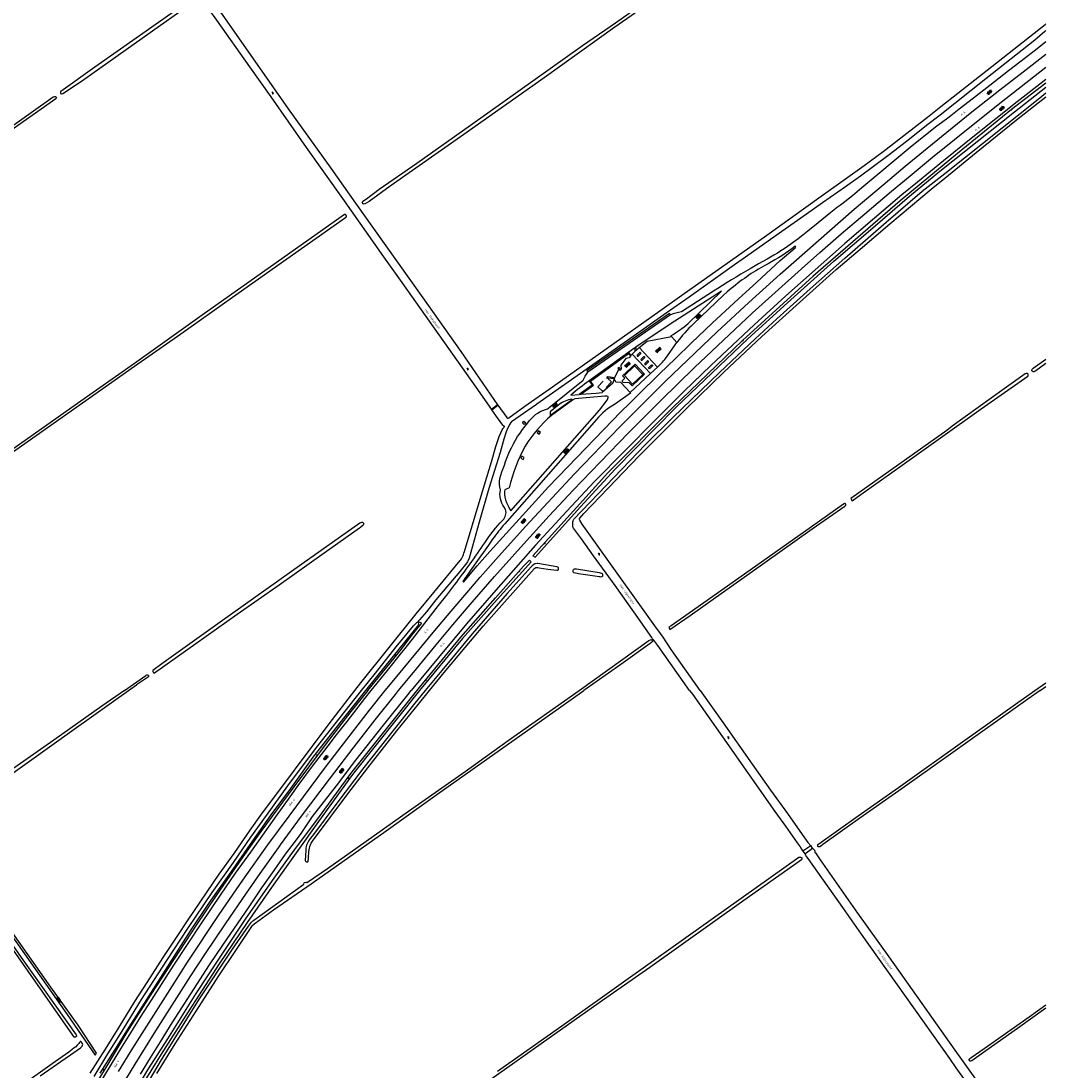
# Model space of a CAD drawing. Extents: x 168875 to 176000, y 513888 to 528000.
# Tile 29 of 106: x 174828 to 176000, y 518565 to 519766. Entities that reach past the tile are written whole.
import ezdxf

# ---------------------------------------------------------------- set-up
doc = ezdxf.new("R2010")
doc.units = 0
doc.header["$MEASUREMENT"] = 0
doc.linetypes.add('LP', pattern=[14, 9, -5])
doc.layers.get('0').update_dxf_attribs({"linetype": 'CONTINUOUS'})
for name, color, linetype in [('BIJGEBOUW', 12, 'CONTINUOUS'), ('HOOFDGEBOUW', 1, 'CONTINUOUS'), ('INSTEEK_SLOOT', 72, 'CONTINUOUS'), ('KANT_VERHARDING', 252, 'CONTINUOUS'), ('KUNSTWERK', 12, 'CONTINUOUS'), ('RASTER', 34, 'CONTINUOUS'), ('SEMANTIEK', 140, 'CONTINUOUS'), ('STRAATNAAM', 7, 'CONTINUOUS'), ('TALUD', 34, 'CONTINUOUS'), ('WATERLOOPNAAM', 7, 'CONTINUOUS')]:
    doc.layers.add(name, color=color, linetype=linetype)
doc.styles.add('ISOCP', font='ISOCP.shx', dxfattribs={"height": 1.8})

# ---------------------------------------------------------------- blocks, each defined once
blk = doc.blocks.new('S04')
at = {"color": 0}
for p, q in [((0, 0.5), (0.5, 0.5)), ((0, 0.3), (1, 0.3)), ((0, 0), (0.5, 0)), ((0, -0.3), (1, -0.3)), ((0, -0.5), (0.5, -0.5))]:
    blk.add_line(p, q, dxfattribs=at)
blk = doc.blocks.new('S014')
at = {"color": 0}
for p, q in [((0, -0.8), (4.2, 1.7)), ((0, 0.6), (1.8, 1.7)), ((5.1, -1.5), (0, 1.4)), ((2.6, -1.5), (0, 0)), ((1.1, -1.5), (6.1, 1.4)), ((6.1, -0.8), (1.9, 1.7)), ((3.5, -1.5), (6.1, 0)), ((6.1, 0.7), (4.4, 1.7))]:
    blk.add_line(p, q, dxfattribs=at)
blk = doc.blocks.new('S05')
at = {"color": 0}
for p, q in [((0.1, 0.3), (0.4, 0.6)), ((0.1, -0.2), (0.4, 0.1)), ((0.4, 0.6), (0.7, 0.7)), ((0.4, 0.1), (0.7, 0.2)), ((0.7, 0.7), (1, 0.6)), ((0.7, 0.2), (1, 0.1)), ((1, 0.6), (1.3, 0.4)), ((1, 0.1), (1.4, -0.1)), ((1.3, 0.4), (1.7, 0.1)), ((1.7, 0.1), (2, 0)), ((2, 0), (2.3, 0.2)), ((2.3, 0.2), (2.6, 0.4)), ((1.4, -0.1), (1.7, -0.4)), ((1.7, -0.4), (2, -0.5)), ((2, -0.5), (2.3, -0.3)), ((2.3, -0.3), (2.6, -0.1))]:
    blk.add_line(p, q, dxfattribs=at)
blk = doc.blocks.new('S024')
at = {"color": 0}
for p, q in [((0, 1.2), (6.7, 1.2)), ((0, 0), (6.7, 0)), ((0.2, 1.2), (0.2, 0)), ((1.2, 1.5), (1.2, 1.2)), ((1.2, 0), (1.2, -1.2)), ((2.3, 1.2), (2.3, 0)), ((3.4, 1.5), (3.4, 1.2)), ((3.4, 0), (3.4, -1.2)), ((4.4, 1.2), (4.4, 0)), ((5.4, 1.5), (5.4, 1.2)), ((5.4, 0), (5.4, -1.2)), ((6.5, 1.2), (6.5, 0)), ((0, -1.2), (6.7, -1.2)), ((0.2, -1.2), (0.2, -1.5)), ((2.3, -1.2), (2.3, -1.5)), ((4.4, -1.2), (4.4, -1.5)), ((6.5, -1.2), (6.5, -1.5))]:
    blk.add_line(p, q, dxfattribs=at)

msp = doc.modelspace()

# ---------------------------------------------------------------- linework, layer by layer
at = {"layer": 'BIJGEBOUW'}
msp.add_lwpolyline([(175513.149, 519368.44), (175511.987, 519369.688), (175510.417, 519368.235), (175511.633, 519366.955), (175513.149, 519368.44)], dxfattribs=at)
at = {"layer": 'HOOFDGEBOUW'}
for points in [[(175526.609, 519350.765), (175526.864, 519351.004), (175517.917, 519360.572), (175529.281, 519371.201)], [(175529.036, 519371.45), (175529.281, 519371.201)], [(175530.079, 519371.15), (175530.341, 519371.395)], [(175530.079, 519371.15), (175538.696, 519361.983), (175538.951, 519362.223)], [(175538.894, 519360.924), (175538.654, 519361.179), (175527.669, 519350.962), (175527.908, 519350.707)]]:
    msp.add_lwpolyline(points, dxfattribs=at)
for points in [[(175530.341, 519371.395, 0.41303598), (175529.036, 519371.45)], [(175538.951, 519362.223, -0.41030258), (175538.894, 519360.924)], [(175527.908, 519350.707, -0.41105668), (175526.609, 519350.765)]]:
    msp.add_lwpolyline(points, format="xyb", dxfattribs=at)
at = {"layer": 'INSTEEK_SLOOT'}
for points in [[(174886.5, 520000), (175007.9, 519828.3), (175051.5, 519766.9), (175089.2, 519713.5), (175113.7, 519679.2), (175154.3, 519621.1), (175195.8, 519562.8), (175242.7, 519496.1), (175263.7, 519466.8), (175348.3, 519347), (175365.9, 519321.7)], [(174898.7, 520000), (174967.7, 519902.4), (175053.6, 519779.9), (175090.1, 519727.7), (175133.7, 519665.6), (175182.3, 519597.7), (175204.2, 519566.7), (175229.4, 519531.3), (175287.7, 519449.1), (175330.9, 519387.8), (175372.9, 519327)], [(175556.9, 519793.8), (175507.2, 519758.8), (175426.4, 519700.8), (175334.6, 519636), (175250.3, 519577), (175226.2, 519559.3), (175222.1, 519557), (175220.5, 519556.3), (175219.2, 519556.9), (175218.4, 519557.8), (175218.4, 519558.8), (175219.1, 519560), (175223.1, 519562.7), (175237.7, 519573.6), (175280.7, 519603.3), (175342.2, 519646.8), (175470.2, 519737.9), (175507.7, 519763.8), (175624.9, 519846.9)], [(175023.6, 519788.4), (175023, 519789.3), (175022, 519789.5), (175021, 519789.5), (175019.5, 519788.5), (175007.2, 519779.4), (174912.7, 519713.2), (174873.8, 519685.4), (174873.3, 519684.9), (174873.1, 519684.4), (174873.2, 519683.3), (174873.5, 519682.9), (174873.8, 519682.7), (174874.6, 519682.5), (174876, 519682.9), (174897.2, 519697.3), (174978.3, 519754.5), (175016.3, 519781.5), (175021.7, 519785.6), (175023.2, 519787), (175023.6, 519788.4)], [(175373.403, 519326.302), (175383.4, 519312.5), (175383.9, 519311.6), (175384.1, 519311.5), (175385, 519311.5), (175385.9, 519311.8), (175404.3, 519325.2), (175435.6, 519347.5), (175558.4, 519434.4), (175586.5, 519454.4), (175678.1, 519519.1), (175743, 519565.6), (175768.1, 519583.3), (175792.1, 519600.6), (175814, 519616.6), (175864.4, 519656), (175879.9, 519668.3), (175938, 519714), (175999, 519761.8), (176000, 519762.717)], [(175998.8, 519754), (175987.3, 519744.1), (175931.4, 519699.7), (175879.1, 519658.3), (175863.4, 519646.5), (175843.9, 519630.8), (175822.3, 519614.1), (175801.1, 519598.2), (175787.9, 519588.6), (175770.9, 519576.4), (175744.5, 519558.1), (175726.2, 519545), (175701.8, 519527.7), (175652.8, 519493.1), (175643.8, 519486.9), (175591.9, 519450.2), (175565.7, 519431.9), (175550.2, 519420.5), (175531.7, 519407.6), (175418, 519327.6), (175417.5, 519327.1), (175388.9, 519307.5), (175388.2, 519306.7), (175387, 519304.8), (175384.8, 519300.5), (175382.9, 519295.8), (175380.3, 519287.7), (175375.9, 519272.2), (175363, 519231.1), (175351.8, 519192.5), (175340.4, 519151.5), (175339.1, 519148.1), (175338.5, 519147.4), (175337.9, 519146.2), (175329.8, 519136.1), (175302.5, 519103.8), (175291.7, 519090.2), (175283.7, 519080.9), (175282.7, 519079.6)], [(175998.8, 519754), (176000, 519754.953)], [(174868.8, 519678.1), (174868.5, 519677.5), (174868, 519676.8), (174807.4, 519634.3), (174771.3, 519608.3), (174729, 519578.2), (174725.5, 519576.1), (174724.2, 519575.6), (174723.5, 519575.6), (174722.6, 519576.5), (174722.6, 519577.3), (174722.9, 519577.9), (174730.9, 519583.8), (174865, 519679), (174866.4, 519679.7), (174867.4, 519679.7), (174868, 519679.4), (174868.5, 519678.9), (174868.8, 519678.1)], [(175592.6, 519000), (175556.1, 519051.6), (175551.8, 519057.6), (175550.2, 519059.3), (175549.3, 519060.8), (175528.6, 519089.9), (175507.6, 519120.2), (175482.5, 519154.2), (175469.1, 519173.6), (175459.8, 519185.9), (175459.5, 519186.6), (175459.2, 519187), (175458.9, 519189), (175458.9, 519191.1), (175459.1, 519192.2), (175459.1, 519192.9), (175459.4, 519194), (175459.4, 519194.6), (175460, 519196), (175469.3, 519205.5), (175497.2, 519234.7), (175542.1, 519281.3), (175573.3, 519312.4), (175626.7, 519364), (175667.4, 519402.2), (175692.1, 519425.1), (175730.2, 519459.7), (175769.9, 519494.7), (175817.3, 519535.8), (175858.6, 519571.4), (175884.2, 519591.3), (175993, 519678.2), (176000, 519683.6)], [(175604.7, 519000), (175571.4, 519047.1), (175562.4, 519060.9), (175559.4, 519065.2), (175552.9, 519073.9), (175488.6, 519163.8), (175469.6, 519190.5), (175466.9, 519194.8), (175466.6, 519195.8), (175466.6, 519196.8), (175466.9, 519197.4), (175471.6, 519202.6), (175499.4, 519231.7), (175535, 519268.6), (175589.7, 519323.4), (175631.7, 519364.1), (175675.3, 519404.9), (175718, 519444.1), (175760.2, 519481.5), (175787.4, 519505.1), (175821.5, 519534.1), (175868.8, 519573.6), (175884.2, 519586.3), (175920.2, 519615.5), (175966.4, 519652.7), (176000, 519679.2)], [(174815.9, 519270.8), (174957.8, 519371.1), (175010.8, 519408.2), (175070, 519449.9), (175132.2, 519494), (175199.2, 519541.1), (175199.9, 519541.7)], [(175199.9, 519541.7), (175200.3, 519542.5), (175200.3, 519543.1), (175200, 519543.6), (175199.5, 519544), (175199.4, 519544.2), (175199, 519544.4), (175198.1, 519544.4), (175189, 519538.1), (175035.1, 519429.3), (174957.8, 519374.3), (174892.7, 519328.5), (174819.9, 519276.8)], [(176000, 519374.2), (175988.2, 519365.9), (175987.8, 519365.5), (175986.4, 519364.8), (175985.3, 519364.8), (175984.9, 519364.9), (175984.4, 519365.2), (175984, 519365.8), (175984, 519367), (175984.2, 519367.6), (175985.3, 519368.7), (176000, 519379)], [(175979.8, 519360.8), (175979.7, 519361.1), (175979.7, 519361.5), (175979.5, 519361.9), (175978.9, 519362.6), (175978.3, 519362.8), (175977.4, 519362.8), (175976.2, 519362.4), (175952.1, 519345), (175892.6, 519302.3), (175886.7, 519297.6), (175776.947, 519219.545), (175778.227, 519217.146)], [(175778.227, 519217.146), (175788.2, 519224.1), (175835.6, 519258), (175925.9, 519322.2), (175979.1, 519359.6), (175979.5, 519360.1), (175979.8, 519360.8)], [(175209.7, 519000), (175216.6, 519008.9), (175280.1, 519087.6), (175300, 519112.1), (175330.4, 519148.8), (175330.7, 519149.3), (175331.8, 519150.7), (175333.3, 519153.7), (175333.4, 519154.1), (175333.9, 519154.9), (175334.1, 519155.8), (175334.5, 519157), (175335.3, 519158.9), (175355.4, 519226.7), (175365.9, 519261.7), (175371, 519279.2), (175374.8, 519290.5), (175376.8, 519294.9), (175378.1, 519298.1), (175378.9, 519299.4), (175379.1, 519299.9), (175379.7, 519300.7), (175380.5, 519301.5), (175380.7, 519301.6), (175380.8, 519301.8), (175380.8, 519302.1), (175380.3, 519302.7), (175379.8, 519302.9), (175379.1, 519303.7), (175373, 519311.8), (175366.4, 519321.1)], [(175771.1, 519213.2), (175770.9, 519213.4), (175770.7, 519213.8), (175770.4, 519213.9), (175769.5, 519213.9), (175768.8, 519213.6), (175768.4, 519213.2), (175732, 519187.4), (175690.3, 519158.1), (175629.3, 519114.9), (175571.3, 519074.2), (175568.76, 519072.532), (175570.057, 519069.683)], [(175570.057, 519069.683), (175593.3, 519086), (175678.6, 519146.4), (175732.8, 519185), (175769.9, 519211.1), (175771.2, 519212.2), (175771.3, 519212.4), (175771.3, 519212.8), (175771.1, 519213.2)], [(175219.9, 519191), (175219.6, 519191.6), (175218.9, 519192.2), (175218.3, 519192.4), (175217.5, 519192.4), (175216.4, 519191.9), (175215.6, 519191.4), (175149.3, 519144.5), (175055.9, 519078.2), (174989.3, 519030.7), (174979, 519023.1), (174978.7, 519022.8), (174978.7, 519022.3), (174979.6, 519020.4), (174979.8, 519020.3), (174980.6, 519020.4), (175075.2, 519087.5), (175123.4, 519121.1), (175174.9, 519157.6), (175215, 519186.3), (175216.2, 519187), (175219.5, 519189.6), (175219.9, 519190.3), (175219.9, 519191)], [(175295, 519000), (175312.1, 519020.8), (175335.8, 519049.3), (175356.5, 519073.5), (175414.9, 519139.4), (175415, 519139.7), (175415.3, 519139.8), (175415.5, 519140), (175416.9, 519140.7), (175417.2, 519140.7), (175417.8, 519140.9), (175419.2, 519140.8), (175420.6, 519140.5), (175430.5, 519138.9), (175440.6, 519137.6), (175441.7, 519137.6), (175442.3, 519138.1), (175442.5, 519138.4), (175442.7, 519139), (175442.7, 519140), (175442.5, 519140.6), (175442.5, 519140.9), (175441.9, 519141.3), (175440.8, 519141.7), (175419.2, 519145.3), (175418.3, 519145.3), (175416.5, 519145.1), (175415.7, 519144.9), (175414.3, 519144.3), (175412.4, 519142.8), (175411.3, 519141.4), (175384, 519111), (175344.1, 519064.8), (175309.4, 519023.1), (175290.3, 519000)], [(175493, 519131.1), (175492.9, 519130.8), (175492.3, 519130.2), (175491.7, 519130), (175490.3, 519129.9), (175490, 519130), (175489.6, 519130), (175465.5, 519133.7), (175460.7, 519134.6), (175460.3, 519134.8), (175459.8, 519135.2), (175459.6, 519135.9), (175459.6, 519137.6), (175459.9, 519138.4), (175460.2, 519138.7), (175460.8, 519139.1), (175461.6, 519139.3), (175463.3, 519139.3), (175489.2, 519134.9), (175491.4, 519134.2), (175491.9, 519134.2), (175492.5, 519134), (175493, 519133), (175493, 519131.1)], [(175217.4, 519000), (175233.3, 519020), (175257, 519050.1), (175276.8, 519073.9), (175281.5, 519078.5)], [(175466.2, 519000), (175546.1, 519057.3), (175547.7, 519058.2), (175548.4, 519058.3), (175548.5, 519058.2), (175549.2, 519058), (175549.7, 519057.5), (175550, 519057), (175550, 519056), (175549.9, 519055.7), (175549.5, 519055.2), (175547.5, 519053.7), (175513.9, 519029.7), (175471.7, 519000)], [(174946.3, 519000), (174970.7, 519017.1), (174971.2, 519017.7), (174971.9, 519017.9), (174972.8, 519017.9), (174973.4, 519017.8), (174973.9, 519017.2), (174974, 519016.4), (174973.7, 519015.8), (174960, 519006.4)], [(174946.3, 519000), (174920.6, 518982.2), (174865.6, 518943.2), (174804.8, 518900.6), (174738.3, 518853.1), (174737.5, 518852.6), (174736.3, 518852), (174735.9, 518851.5), (174735.9, 518850.8), (174736.2, 518850.4), (174736.5, 518850.3), (174736.7, 518850.1), (174737.5, 518850.1), (174738.2, 518850), (174739.1, 518850.1), (174740.2, 518850.7), (174740.8, 518850.9), (174741.2, 518851.2), (174742, 518851.6), (174742.2, 518851.8), (174752.8, 518858.7), (174888.9, 518956), (174951.1, 519000), (174960, 519006.4)], [(175987.4, 519000), (176000, 519008.9)], [(174907.1, 518562.2), (174924.7, 518589.9), (174940.2, 518615.1), (174958.4, 518644.2), (174972.5, 518666.1), (174990.5, 518694.5), (175006.5, 518718.8), (175019.2, 518737.7), (175054.6, 518789.8), (175071.7, 518813.7), (175090, 518840.3), (175102.2, 518857.3), (175180.3, 518962), (175209.7, 519000)], [(174911.8, 518558.6), (174927.4, 518584.3), (174941.8, 518607.3), (174965.8, 518646.5), (174995, 518691.4), (175019, 518727.8), (175046.8, 518769.1), (175070.9, 518803.2), (175090.8, 518832.4), (175108.9, 518857.2), (175133.3, 518890.9), (175166, 518934.7), (175204.3, 518983.8), (175217.4, 519000)], [(174965, 518537.7), (174988.8, 518577.5), (175032.2, 518647.2), (175070, 518704.1), (175088.4, 518730.5), (175091.8, 518735), (175092.2, 518735.3), (175093.2, 518736.5), (175094.4, 518737.3), (175151.6, 518778.5), (175151.9, 518780.2), (175152.1, 518780.4), (175153.6, 518780.9), (175154, 518780.9), (175154.6, 518780.5), (175155.1, 518780.5), (175155.5, 518780.7), (175178.6, 518796.3), (175213.6, 518821.3), (175271.2, 518862.1), (175335.8, 518907.5), (175385.2, 518942.7), (175466.2, 519000)], [(174983.5, 518562), (175004.3, 518595.8), (175028.2, 518633.2), (175054.4, 518673.6), (175073.8, 518702.8), (175092.9, 518731.1), (175093.7, 518732), (175094.9, 518733.1), (175095.2, 518733.5), (175096, 518734.1), (175116.7, 518749), (175159.7, 518779.1), (175245.5, 518839.7), (175303.6, 518881.1), (175345.2, 518910.4), (175445.4, 518981.5), (175471.7, 519000)], [(175290.3, 519000), (175278.4, 518985.6), (175220.1, 518912.1), (175188.1, 518869.8), (175162.7, 518835.4), (175159.2, 518831.1), (175158, 518829.5), (175156.3, 518826.9), (175155.3, 518824.8), (175154.7, 518823.3), (175153.9, 518820.1), (175153.9, 518817.2), (175152.9, 518805.5), (175153.2, 518804.8), (175153.7, 518804.4), (175154.6, 518804.1), (175155.6, 518804.1), (175155.9, 518804.2), (175156.3, 518804.6), (175156.4, 518804.9), (175156.8, 518808.1), (175157.3, 518815.9), (175158.4, 518821.6), (175159.8, 518825.3), (175162.2, 518828.8), (175162.6, 518829.1), (175201.8, 518881.8), (175224.5, 518911.7), (175257.7, 518953.8), (175282.4, 518984.6), (175295, 519000)], [(175592.6, 519000), (175595.7, 518995.7), (175630, 518946.9), (175690.1, 518861.8), (175702.1, 518844.7), (175715.6, 518825.7), (175718.9, 518821.3), (175720.6, 518818.4), (175722.1, 518816.2)], [(175604.7, 519000), (175631.1, 518963.1), (175664, 518915.8), (175685.1, 518886.2), (175704.5, 518859.5), (175721.2, 518835.2), (175727.9, 518826.3), (175730.952, 518822.426)], [(175993.5, 519000), (175979.4, 518990.1), (175876.3, 518917.1), (175831.9, 518885.4), (175787, 518853.9), (175745, 518824.1), (175742.1, 518821.8), (175741.3, 518821.4), (175739.9, 518821.4), (175739.3, 518821.8), (175739.1, 518822.1), (175739, 518822.9), (175739.3, 518823.9), (175740.1, 518824.8), (175785.1, 518856.7), (175831.3, 518889.3), (175907.2, 518943.3), (175965.2, 518984.4), (175987.4, 519000)], [(175993.5, 519000), (176000, 519004.6)], [(175724.1, 518813.3), (175726.3, 518809.8), (175727.9, 518807.9), (175767.4, 518751.9), (175788.7, 518721.5), (175889.5, 518579), (175896.8, 518568.5), (175900.9, 518563), (175911.7, 518547.8), (175944.8, 518500.8), (175983.1, 518446.1), (176000, 518422.3)], [(175733.137, 518819.656), (175733.9, 518818.8), (175734.5, 518818.3), (175734.9, 518818.1), (175735.5, 518817.1), (175735.6, 518816.6), (175735.6, 518815.7), (175735.7, 518814.9), (175736.3, 518814.3), (175741.9, 518806.2), (175784.5, 518745.5), (175820.3, 518695.6), (175857.9, 518642.1), (175895.9, 518588.7), (175910.9, 518567.4), (175938.7, 518528.4), (175967.5, 518486.8), (176000, 518441.2)], [(175372.9, 518564.6), (175446.5, 518616.6), (175522.3, 518670.6), (175602.8, 518727.7), (175717.6, 518809.3), (175718.8, 518809.5), (175719.3, 518809.5), (175720.2, 518809.2), (175720.7, 518808.8), (175721, 518808.1), (175721, 518807.2), (175720.3, 518806.2), (175717.7, 518804.5), (175654.7, 518759.8), (175547, 518683.2), (175489.3, 518642.7), (175432, 518602.2), (175365.3, 518555.2)], [(174891.7, 518605.2), (174891.7, 518604.7), (174891.3, 518604.3), (174890.3, 518603.7), (174889.4, 518603.5), (174888.9, 518603.7), (174887.4, 518605.7), (174852.9, 518655), (174799.6, 518730.7), (174791, 518743.1), (174790.5, 518744), (174790.7, 518744.8), (174791.8, 518745.6), (174792.2, 518745.7), (174792.9, 518745.3), (174793.2, 518745), (174802.1, 518732.1), (174828.4, 518694.6), (174891, 518606.1), (174891.7, 518605.2)], [(176000, 518636.7), (175967.4, 518613.6), (175931.4, 518587.8), (175915.1, 518576.3), (175914.8, 518576.3), (175914.2, 518576.1), (175913.5, 518576.1), (175913.2, 518576.2), (175912.7, 518576.6), (175912.1, 518577.6), (175912.1, 518578.3), (175912.6, 518578.8), (175914.4, 518580.2), (175929.3, 518590.7), (175980.9, 518626.9), (176000, 518640.5)], [(174896.1, 518591.5), (174897.3, 518592.4), (174897.9, 518593.1), (174898.6, 518594.3), (174898.8, 518595.4), (174898.6, 518596.1), (174896.5, 518598.6), (174896.1, 518598.7), (174895.7, 518598.6), (174895.3, 518597.9), (174895, 518597.6), (174894.4, 518596.4), (174892.5, 518594.2), (174890.4, 518592.2), (174890, 518592), (174888.6, 518590.8), (174882.7, 518586.3), (174863.9, 518573.1), (174830.4, 518549.3)], [(174850.1, 518559.1), (174878.6, 518579.3), (174884.6, 518583.3), (174896.1, 518591.5)]]:
    msp.add_lwpolyline(points, dxfattribs=at)
at = {"layer": 'KANT_VERHARDING'}
for points in [[(176000, 519742), (175988.1, 519732.7), (175957.1, 519708.9), (175935.9, 519692.1), (175917.3, 519677.5), (175900.8, 519664.9), (175889.3, 519656), (175880.4, 519649.5), (175875.2, 519645.6), (175862.1, 519635.2), (175844.8, 519621.1), (175789.6, 519575), (175778.7, 519566.1), (175766.4, 519556.5), (175764.9, 519555.1), (175761.6, 519552.8), (175754, 519546.8), (175739.7, 519535.1), (175727.9, 519525.7), (175722.1, 519520.9), (175714.9, 519515.4), (175711.84, 519513.185)], [(175244.5, 519000), (175250.5, 519007.5), (175301.2, 519068.9), (175319.8, 519090.9), (175340, 519114.5), (175353.2, 519129.7), (175371.1, 519150.1), (175404.8, 519187.6), (175460.9, 519248), (175512.5, 519301.3), (175565, 519353.8), (175624, 519410.4), (175660.2, 519443.9), (175695.9, 519476.5), (175780.5, 519550.5), (175813.7, 519578.6), (175838.9, 519599.7), (175864.3, 519620.6), (175915.4, 519662), (175947.3, 519687.1), (175974, 519707.9), (176000, 519728)], [(175259.9, 519000), (175280.3, 519025), (175302.7, 519052.2), (175322, 519075.3), (175341.8, 519098.5), (175369.6, 519130.4), (175402.5, 519167.3), (175432, 519199.8), (175459.6, 519229.3), (175490.3, 519261.4), (175522.6, 519294.7), (175559.9, 519332.1), (175598.1, 519369.4), (175631.4, 519400.9), (175664.2, 519431.7), (175720.6, 519482.6), (175741.5, 519501), (175766, 519522.4), (175793, 519545.4), (175823.2, 519571.4), (175844.7, 519588.8), (175870.4, 519610.2), (175920.5, 519650.7), (175948.6, 519673), (176000, 519713)], [(176000, 519699.1), (175967.1, 519673.4), (175918.1, 519634.6), (175882.8, 519606), (175853, 519581.6), (175835.3, 519567), (175804.1, 519540.3), (175770.2, 519511.5), (175769.7, 519511.1), (175702.6, 519451.4), (175666.4, 519418.5), (175617, 519372), (175586.2, 519342.4), (175553, 519309.4), (175483.9, 519239.2), (175452.1, 519205.3), (175416.5, 519166.4), (175370.9, 519115), (175337.5, 519076.3), (175305.5, 519037.9), (175274.1, 519000)], [(175367.365, 519173.209), (175362.7, 519166.4), (175348.3, 519146), (175335.4, 519128.1), (175333.1, 519124.8), (175333.9, 519124.1), (175349.8, 519142.7), (175364.3, 519159.1), (175393.9, 519191.7), (175431.2, 519233.2), (175452.9, 519255.5), (175494.5, 519298.8), (175514, 519318.7), (175524, 519328.5), (175533.6, 519338.3), (175558.1, 519362.5), (175576.4, 519379.9), (175594.5, 519397.4), (175618.8, 519420.5), (175648, 519447.7), (175669.4, 519467.1), (175696.2, 519491.8), (175713.416, 519506.541)], [(175713.416, 519506.541), (175714.01, 519508.12), (175712.997, 519507.817)], [(175681.098, 519493.574), (175671.278, 519488.205), (175661.65, 519482.5)], [(175590.975, 519420.017), (175629.019, 519456.804), (175628.858, 519457.015), (175570.264, 519419.189), (175531, 519392.637)], [(175619.796, 519456.741), (175583.12, 519433.121)], [(175640.106, 519459.917), (175635.544, 519456.29), (175631.133, 519452.479), (175596.832, 519419.372)], [(175570.612, 519429.815), (175569.486, 519431.46), (175474.917, 519365.799), (175476.065, 519364.204)], [(175570.612, 519429.815), (175476.065, 519364.204)], [(175534.767, 519392.412), (175544.055, 519399.796), (175571.675, 519404.998)], [(175571.675, 519404.998), (175571.107, 519405.808)], [(175578.016, 519398.187), (175571.675, 519404.998)], [(175529.933, 519391.885), (175523.005, 519386.978)], [(175529.933, 519391.885), (175531, 519392.637)], [(175530.297, 519388.148), (175529.933, 519391.885)], [(175531.399, 519389.199), (175530.297, 519388.148)], [(175531, 519392.637), (175531.399, 519389.199)], [(175534.767, 519392.412), (175531.399, 519389.199)], [(175555.692, 519370.009), (175534.767, 519392.412)], [(175565.213, 519380.386), (175578.016, 519398.187)], [(175468.224, 519338.875), (175482.595, 519349.311), (175479.27, 519353.906), (175522.844, 519385.431), (175524.858, 519382.649)], [(175523.005, 519386.978), (175477.681, 519354.181)], [(175524.858, 519382.649), (175523.308, 519380.535), (175519.688, 519379.941), (175513.857, 519372.204), (175514.468, 519368.093)], [(175525.532, 519383.481), (175523.005, 519386.978)], [(175525.532, 519383.481), (175524.858, 519382.649)], [(175526.919, 519384.926), (175525.532, 519383.481)], [(175530.297, 519388.148), (175526.919, 519384.926)], [(175547.875, 519362.703), (175526.919, 519384.926)], [(175535.348, 519386.356), (175532.645, 519383.78)], [(175533.702, 519382.699), (175536.403, 519385.255)], [(175539.905, 519381.69), (175537.084, 519379.066)], [(175538.115, 519377.913), (175540.914, 519380.544)], [(175512.926, 519366.602), (175510.945, 519366.384), (175506.594, 519357.866)], [(175516.289, 519352.94), (175523.146, 519352.504), (175526.493, 519348.959), (175526.831, 519348.838), (175527.15, 519348.963), (175540.687, 519361.569), (175540.849, 519361.905), (175540.74, 519362.262), (175530.189, 519373.567), (175515.917, 519360.159), (175518.54, 519357.382), (175515.69, 519354.69)], [(175544.409, 519377.024), (175541.488, 519374.262)], [(175542.561, 519373.175), (175545.465, 519375.903)], [(175545.94, 519369.535), (175548.691, 519372.093)], [(175549.721, 519371.006), (175546.969, 519368.381)], [(175555.692, 519370.009), (175547.875, 519362.703)], [(175555.692, 519370.009), (175560.133, 519374.161)], [(175432.072, 519323.772), (175451.397, 519339.563), (175470.925, 519355.103), (175473.32, 519359.748), (175476.065, 519364.204)], [(175477.681, 519354.181), (175481.111, 519349.506), (175466.249, 519338.867)], [(175506.175, 519357.019), (175504.882, 519351.808), (175492.499, 519341.108)], [(175506.594, 519357.866), (175498.859, 519358.963), (175498.043, 519358.24)], [(175498.845, 519357.466), (175499.478, 519357.907), (175506.175, 519357.019)], [(175506.188, 519357.072), (175506.175, 519357.019)], [(175506.188, 519357.072), (175506.594, 519357.866)], [(175524.423, 519340.78), (175513.982, 519352.303), (175508.075, 519352.724), (175506.188, 519357.072)], [(175547.875, 519362.703), (175524.423, 519340.78)], [(175468.224, 519338.875), (175485.853, 519340.336), (175492.499, 519341.108)], [(175383.259, 519214.955), (175385.436, 519210.474), (175386.748, 519208.061), (175388.183, 519205.721), (175489.547, 519320.842), (175498.235, 519332.214), (175499.187, 519334.238), (175499.425, 519335.429), (175499.306, 519336.143), (175499.009, 519336.441), (175498.057, 519336.619), (175495.438, 519336.679), (175461.144, 519333.663), (175458.76, 519332.185)], [(175433.879, 519315.411), (175458.157, 519332.99)], [(175458.76, 519332.185), (175434.475, 519314.588)], [(175456.733, 519337.932), (175466.249, 519338.867)], [(175458.157, 519332.99), (175457.841, 519333.336)], [(175458.76, 519332.185), (175458.157, 519332.99)], [(175466.249, 519338.867), (175468.224, 519338.875)], [(175524.423, 519340.78), (175525.064, 519340.114), (175507.658, 519327.93)], [(175443.332, 519327.224), (175433.176, 519318.685), (175433.034, 519314.828), (175433.879, 519315.411)], [(175485.965, 519309.994), (175381.325, 519190.806)], [(175405.242, 519306.273), (175403.511, 519304.45), (175401.318, 519306.453), (175403.029, 519308.31), (175405.242, 519306.273)], [(175434.475, 519314.588), (175433.879, 519315.411)], [(175420.589, 519293.452), (175422.149, 519295.358), (175419.875, 519297.284), (175418.235, 519295.323), (175420.589, 519293.452)], [(175402.09, 519264.43), (175403.227, 519266.66), (175400.533, 519268.043), (175399.395, 519265.788), (175402.09, 519264.43)], [(175386.147, 519231.959), (175381.36, 519229.577), (175380.859, 519228.131)], [(175382.182, 519207.13), (175380.536, 519209.723)], [(175228.6, 519000), (175247.2, 519022.9), (175263.4, 519043.4), (175267.4, 519048.3), (175278.2, 519062.3), (175287.3, 519073.8), (175305.5, 519097.3), (175314.9, 519109.2), (175324.1, 519121.2)], [(174908.8, 518534.7), (174931.7, 518572.8), (174942.3, 518590.2), (174953.5, 518608.3), (174964.9, 518626.4), (174977.4, 518646), (175002.7, 518686), (175034, 518733.3), (175056.9, 518767.1), (175073.5, 518791.1), (175090.7, 518815.2), (175095.5, 518821.8), (175120.3, 518856.8), (175135.8, 518878.3), (175144.9, 518891.3), (175161.4, 518913.6), (175179.4, 518936.9), (175188.8, 518949.3), (175200.9, 518964.6), (175221.2, 518990.8), (175228.6, 519000)], [(174933.2, 518530.5), (174958.8, 518572.8), (174982.3, 518610.9), (175022.3, 518673.8), (175039.1, 518699.2), (175061.9, 518733.3), (175085.9, 518768.4), (175101.6, 518790.7), (175124.5, 518822.9), (175124.6, 518823.3), (175124.9, 518823.5), (175149, 518856.3), (175180.7, 518898.7), (175208.9, 518935.5), (175233.2, 518966.6), (175256.2, 518995.5), (175259.9, 519000)], [(174939.6, 518564.2), (174956, 518591), (175003.8, 518666.6), (175018.6, 518689.5), (175054.8, 518744), (175081.9, 518783.2), (175110.5, 518823.6), (175134.6, 518856.5), (175176.1, 518912.3), (175200.6, 518944.1), (175226.4, 518977.4), (175244.5, 519000)], [(174964.9, 518561.3), (174976.1, 518579.9), (174987.5, 518598.3), (175001, 518619.8), (175043.8, 518686.1), (175058.7, 518708.6), (175088.8, 518752.6), (175103.3, 518774.3), (175117.7, 518794.3), (175130.7, 518812.7), (175138.3, 518822.9), (175138.3, 518823.1), (175138.5, 518823.2), (175138.5, 518823.3), (175148.3, 518836.6), (175161.3, 518855.8), (175188.9, 518891), (175211.1, 518920.3), (175242.4, 518960.5), (175270.2, 518995.3), (175274.1, 519000)], [(174737.8, 518830.7), (174755.7, 518807.1), (174756.3, 518806.2), (174790.1, 518758.1), (174881, 518629.5), (174912.9, 518582.8), (174914.3, 518585.4), (174893.3, 518617.4), (174862.3, 518660.6), (174758.2, 518808.2), (174746.6, 518824.9), (174740.4, 518834.2), (174733.8, 518843.7), (174732.8, 518845.4), (174727.3, 518853.3), (174720.6, 518862.4), (174720.346, 518862.86), (174720.163, 518863.072), (174720.047, 518863.261)]]:
    msp.add_lwpolyline(points, dxfattribs=at)
for points in [[(175711.84, 519513.185, -0.03048341), (175681.098, 519493.574)], [(175712.997, 519507.817, -0.03579209), (175682.211, 519488.255)], [(175682.211, 519488.255, 0.05129209), (175640.106, 519459.917)], [(175661.65, 519482.5, 0.0109268), (175619.796, 519456.741)], [(175583.12, 519433.121, 0.06171955), (175570.612, 519429.815)], [(175571.107, 519405.808, 0.04322747), (175590.975, 519420.017)], [(175596.832, 519419.372, 0.04802562), (175578.016, 519398.187)], [(175532.645, 519383.78, 0.99812933), (175533.702, 519382.699)], [(175536.403, 519385.255, 1.21428713), (175535.348, 519386.356)], [(175537.084, 519379.066, 0.93589286), (175538.115, 519377.913)], [(175540.914, 519380.544, 1.16985916), (175539.905, 519381.69)], [(175545.465, 519375.903, 0.98806766), (175544.409, 519377.024)], [(175560.133, 519374.161, 0.05298835), (175565.213, 519380.386)], [(175514.468, 519368.093, -0.42235112), (175512.926, 519366.602)], [(175541.488, 519374.262, 1.0074071), (175542.561, 519373.175)], [(175546.969, 519368.381, -0.95783708), (175545.94, 519369.535)], [(175548.691, 519372.093, -1.34483198), (175549.721, 519371.006)], [(175477.681, 519354.181, 0.02486809), (175456.733, 519337.932)], [(175515.69, 519354.69, 0.64848492), (175516.289, 519352.94)], [(175457.841, 519333.336, 0.11081841), (175443.332, 519327.224)], [(175407.59, 519306.184, -0.17179256), (175427.885, 519321.619)], [(175427.885, 519321.619, 0.17127453), (175432.072, 519323.772)], [(175507.658, 519327.93, 0.08935209), (175485.965, 519309.994)], [(175386.711, 519273.288, -0.07280383), (175407.59, 519306.184)], [(175434.475, 519314.588, 0.07608794), (175404.612, 519279.644)], [(175375.417, 519242.513, -0.02241848), (175386.711, 519273.288)], [(175404.612, 519279.644, 0.06267917), (175386.147, 519231.959)], [(175376.175, 519229.718, -0.12082574), (175375.417, 519242.513)], [(175380.536, 519209.723, -0.20209677), (175376.175, 519229.718)], [(175380.859, 519228.131, 0.095635), (175383.259, 519214.955)], [(175378.83, 519194.806, 0.27898636), (175382.182, 519207.13)], [(175358.383, 519168.849, -0.05387757), (175378.83, 519194.806)], [(175381.325, 519190.806, 0.03127402), (175367.365, 519173.209)], [(175324.1, 519121.2, 0.01084046), (175358.383, 519168.849)]]:
    msp.add_lwpolyline(points, format="xyb", dxfattribs=at)
at = {"layer": 'KUNSTWERK'}
for points in [[(175372.9, 519327), (175365.9, 519321.7)], [(175365.9, 519321.7), (175366.4, 519321.1)], [(175366.4, 519321.1), (175373.403, 519326.302)], [(175373.403, 519326.302), (175372.9, 519327)], [(175730.952, 518822.426), (175722.1, 518816.2)], [(175722.1, 518816.2), (175724.1, 518813.3)], [(175724.1, 518813.3), (175733.137, 518819.656)], [(175733.137, 518819.656), (175731.2, 518822.6), (175730.952, 518822.426)]]:
    msp.add_lwpolyline(points, dxfattribs=at)
at = {"layer": 'RASTER', "linetype": 'LP'}
for points in [[(175498.845, 519357.466), (175503.411, 519353.063), (175492.84, 519342.404), (175487.467, 519347.61), (175498.043, 519358.24)], [(175498.043, 519358.24), (175498.845, 519357.466)]]:
    msp.add_lwpolyline(points, dxfattribs=at)
at = {"layer": 'TALUD'}
for points in [[(176000, 519694.7), (175960.5, 519664.8), (175898.686, 519614.527), (175833.165, 519560.406), (175733.62, 519474.094), (175653.1, 519400.5), (175573.226, 519323.787), (175499.225, 519248.96), (175413.4, 519154)], [(175415.9, 519152.5), (175467.79, 519210.096), (175507.578, 519253.281), (175577.098, 519324.094), (175659.216, 519402.436), (175704.385, 519443.359), (175757.472, 519491.128), (175804.749, 519531.795), (175843.925, 519565.686), (175878.683, 519594.124), (175963.851, 519662.198), (176000, 519690.4)], [(174945.3, 518518.9), (174973.3, 518566), (174995.8, 518601.8), (175028.4, 518653.3), (175055.9, 518695), (175084.9, 518738.5), (175115.5, 518782.6), (175137.7, 518813.7), (175169.3, 518856), (175205.4, 518905.2), (175283.8, 519003.5), (175331.1, 519060.9), (175370.5, 519106), (175402.6, 519142.2), (175409.3, 519149.2), (175411.4, 519147.2), (175404.8, 519140.2), (175372.5, 519104.2), (175332.8, 519059.5), (175283.8, 519000), (175207.1, 518903.8)], [(175413.4, 519154), (175415.9, 519152.5)], [(175281.5, 519078.5), (175282.6, 519077.7), (175282.6, 519077.1), (175282.3, 519076.4), (175282.5, 519075.9), (175282.5, 519075.4), (175282.4, 519075.2), (175245.6, 519029.6), (175233.1, 519013.8), (175222, 519000)], [(175224.6, 519000), (175263, 519047.3), (175275.4, 519063.6), (175286, 519076.6), (175286, 519076.9), (175285.6, 519077.4), (175283.2, 519078.4), (175282.8, 519078.7), (175282.7, 519078.7), (175282.6, 519079), (175282.7, 519079.6)], [(175224.6, 519000), (175205.3, 518976), (175177.2, 518939.5), (175140, 518889.8), (175102.4, 518838.8), (175081.9, 518809.8), (175051.1, 518765.4), (175028.3, 518731.5), (174996.6, 518683.4), (174975.7, 518651.1), (174949.3, 518609.2), (174926.1, 518570.8), (174902.7, 518532.3)], [(175222, 519000), (175198.3, 518970.4), (175161.8, 518923.8), (175136.4, 518888), (175113.9, 518857.8), (175092.7, 518828.2), (175067.6, 518792), (175043.3, 518757.5), (175021.4, 518725.2), (174971.5, 518646.7), (174951.5, 518615.1), (174935.5, 518589.3), (174918.4, 518562.5)], [(175207.1, 518903.8), (175168.1, 518850.2), (175117, 518778.7), (175086.7, 518734.6), (175054.7, 518687.3), (175015.8, 518627.1), (174988.2, 518583.9), (174964.6, 518545.8)]]:
    msp.add_lwpolyline(points, dxfattribs=at)

# ---------------------------------------------------------------- block references
at = {"layer": 'SEMANTIEK'}
for name, p, rotation in [('S05', (175114.863, 519684.687), 305.0271468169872), ('S014', (175937.5, 519686.55), 220.6012946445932), ('S014', (175951.7, 519668.05), 220.6012946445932), ('S014', (175604.64, 519430.035), 220.6012946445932), ('S024', (175554.322, 519387.357), 41.46271421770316), ('S05', (175337.879, 519368.853), 305.2438869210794), ('S024', (175519.059, 519370.536), 41.46271421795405), ('S014', (175436.394, 519324.348), 40.05693977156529), ('S014', (175453.356, 519276.352), 229.3987053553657), ('S014', (175400.8, 519191.3), 49.39870535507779), ('S014', (175420.808, 519179.304), 229.3987053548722), ('S05', (175488.19, 519157.201), 303.943378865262), ('S04', (175290.8, 519012.1), 320.3558250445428), ('S05', (175635.805, 518947.371), 306.7890083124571), ('S014', (175174.75, 518920.75), 49.39870535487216), ('S014', (175193.008, 518905.593), 52.57642415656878), ('S014', (174873.15, 518643.55), 122.0053832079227)]:
    msp.add_blockref(name, p, dxfattribs=dict(at, rotation=rotation))
for p, xscale, yscale, rotation in [((175960.5, 519664.8), 1.003354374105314, 1.003354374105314, 307.8749836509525), ((175653.1, 519400.5), 1.004987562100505, 1.004987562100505, 312.5804907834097), ((175426.8, 519168.8), 1.006578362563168, 1.006578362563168, 319.0282636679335), ((175397.3, 519136.2), 0.9883420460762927, 0.9883420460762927, 319.1849161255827), ((175257, 519039.9), 0.99766577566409, 0.99766577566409, 139.2678933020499), ((175166.9, 518925.8), 1.0044580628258, 1.0044580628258, 143.7461622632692), ((175201.8, 518900.2), 0.9978697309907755, 0.9978697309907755, 324.4623222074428), ((174923.1, 518565.8), 1.009906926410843, 1.009906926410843, 149.9314171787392)]:
    msp.add_blockref('S04', p, dxfattribs=dict(at, xscale=xscale, yscale=yscale, rotation=rotation))

# ---------------------------------------------------------------- texts
at = {"layer": 'STRAATNAAM', "style": 'ISOCP'}
for s, rotation, p in [('A 6', 39.643997, (175903.415, 519657.083)), ('A 6', 38.624329, (175919.795, 519639.637)), ('A 6', 51.009006, (175290.24, 519064.719)), ('A 6', 50.524968, (175308.555, 519049.26)), ('RW 6', 53.302113, (175135.999, 518867.7)), ('RW 6', 53.302113, (175154.599, 518854.3)), ('RW 6', 59.665292, (174936.1, 518568.3))]:
    msp.add_text(s, height=2.5, rotation=rotation, dxfattribs=at).set_placement(p)
at = {"layer": 'WATERLOOPNAAM', "style": 'ISOCP'}
for rotation, p in [(305.010625, (175289.487, 519435.464)), (304.724839, (175512.364, 519120.538)), (304.898318, (175807.104, 518702.629))]:
    msp.add_text('Han Stijkeltocht', height=2.5, rotation=rotation, dxfattribs=at).set_placement(p)

doc.saveas('drawing.dxf')
